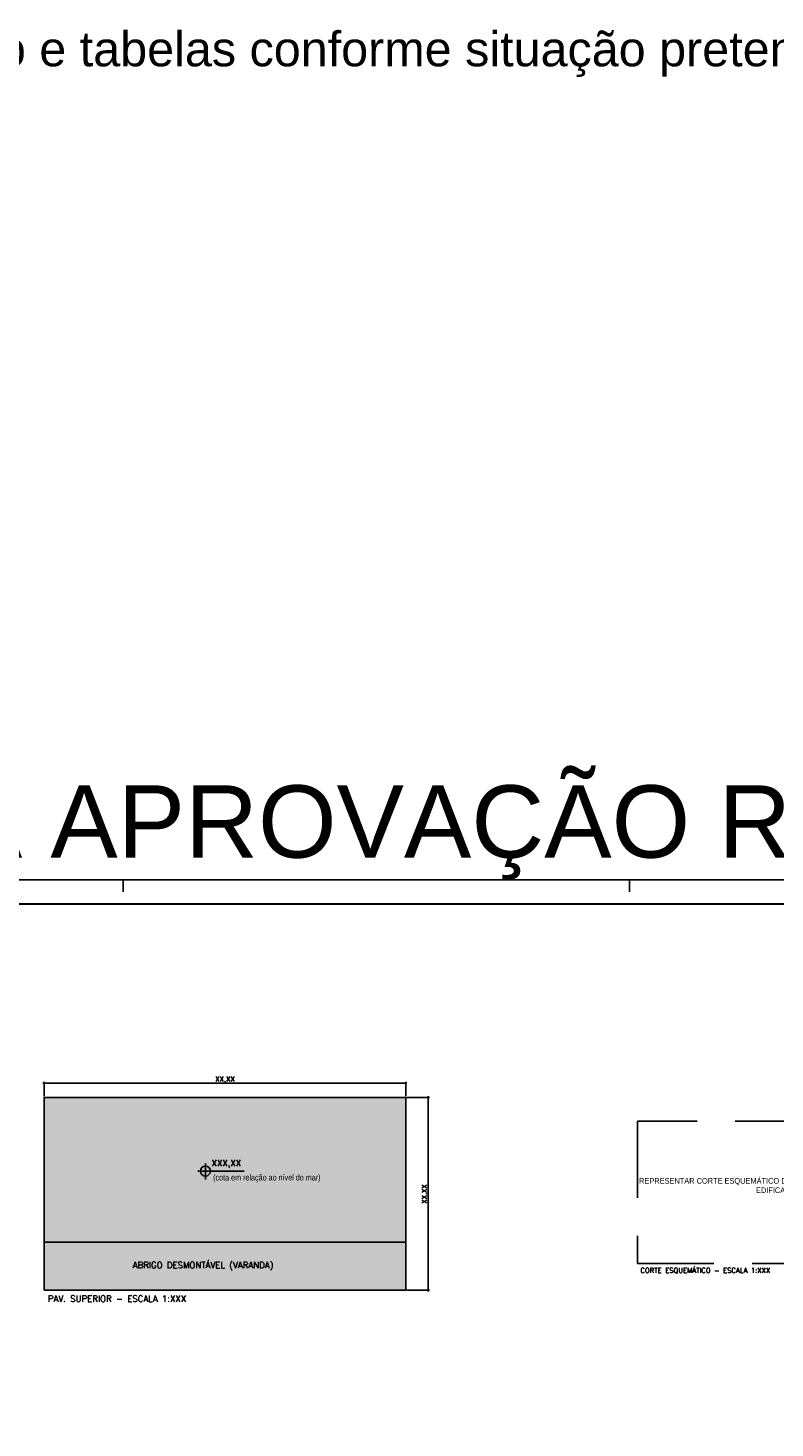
# Model space of a CAD drawing. Header units: millimetres. Extents: x -111 to 66, y -121 to 191.
# Tile 10 of 43: x -35 to -4, y -56 to 2. Entities that reach past the tile are written whole.
import ezdxf
from ezdxf.enums import TextEntityAlignment as Align

# ---------------------------------------------------------------- set-up
doc = ezdxf.new("R2010")
doc.units = ezdxf.units.MM
doc.linetypes.add('HIDDEN2', pattern=[4.7625, 3.175, -1.5875])
for name, color, linetype in [('2', 2, 'Continuous'), ('3', 3, 'Continuous'), ('AR-FLH', 2, 'Continuous'), ('HATCH', 2, 'Continuous'), ('Texto', 1, 'Continuous')]:
    doc.layers.add(name, color=color, linetype=linetype)
doc.styles.add('Arial', font='arial.ttf')
doc.styles.add('ROMANS', font='romans')
doc.styles.get("Standard").update_dxf_attribs({"font": 'txt.shx'})
doc.styles.add('Technic', font='techl___.ttf')
doc.dimstyles.new('LINHA CHAMADA', dxfattribs={"dimtxt": 0.21, "dimasz": 0.06, "dimexe": 0.05, "dimexo": 0.05, "dimgap": 0.01, "dimtad": 1, "dimzin": 1, "dimtxsty": 'Standard', "dimblk": 'OBLIQUE', "dimcen": 2.5, "dimdle": 0.05, "dimclrd": 256, "dimclre": 256, "dimclrt": 2, "dimadec": 0, "dimazin": 0, "dimtfac": 1, "dimtmove": 0, "dimatfit": 3, "dimfxl": 1, "dimarcsym": 0})

# ---------------------------------------------------------------- blocks, each defined once
blk = doc.blocks.new('_OBLIQUE')
at = {"color": 0, "linetype": 'ByBlock'}
blk.add_line((-0.5, -0.5), (0.5, 0.5), dxfattribs=at)
blk = doc.blocks.new('*D377')
at = {"layer": '3', "lineweight": -2}
for p, q in [((-19.518, -42.609), (-18.58, -42.609)), ((-18.63, -42.559), (-18.63, -50.659)), ((-19.518, -50.609), (-18.58, -50.609))]:
    blk.add_line(p, q, dxfattribs=at)
at = {"layer": 'Defpoints', "color": 0}
for p in [(-19.568, -42.609), (-19.568, -50.609), (-18.63, -50.609)]:
    blk.add_point(p, dxfattribs=at)
at = {"layer": '3', "lineweight": -2, "xscale": 0.06, "yscale": 0.06, "zscale": 0.06}
for p, rotation in [((-18.63, -42.609), 90), ((-18.63, -50.609), 270)]:
    blk.add_blockref('_OBLIQUE', p, dxfattribs=dict(at, rotation=rotation))
at = {"layer": '3', "color": 2, "insert": (-18.762, -46.609), "char_height": 0.21, "attachment_point": 5, "rotation": 90}
blk.add_mtext('XX,XX', dxfattribs=at)
blk = doc.blocks.new('*D378')
at = {"layer": '3', "lineweight": -2}
for p, q in [((-34.618, -42.013), (-19.518, -42.013)), ((-34.568, -42.559), (-34.568, -41.963)), ((-19.568, -42.559), (-19.568, -41.963))]:
    blk.add_line(p, q, dxfattribs=at)
at = {"layer": 'Defpoints', "color": 0}
for p in [(-19.568, -42.013), (-34.568, -42.609), (-19.568, -42.609)]:
    blk.add_point(p, dxfattribs=at)
at = {"layer": '3', "lineweight": -2, "xscale": 0.06, "yscale": 0.06, "zscale": 0.06, "rotation": 180}
blk.add_blockref('_OBLIQUE', (-34.568, -42.013), dxfattribs=at)
at = {"layer": '3', "lineweight": -2, "xscale": 0.06, "yscale": 0.06, "zscale": 0.06}
blk.add_blockref('_OBLIQUE', (-19.568, -42.013), dxfattribs=at)
at = {"layer": '3', "color": 2, "insert": (-27.068, -41.88), "char_height": 0.21, "attachment_point": 5}
blk.add_mtext('XX,XX', dxfattribs=at)

msp = doc.modelspace()

# ---------------------------------------------------------------- hatches: boundary and pattern name
at = {"layer": '3'}
h = msp.add_hatch(color=253, dxfattribs=at)
h.dxf.hatch_style = 1
h.paths.add_polyline_path([(-19.5682, -42.6086), (-34.5682, -42.6086), (-34.5682, -48.6086), (-19.5682, -48.6086)])
at = {"layer": 'HATCH'}
h = msp.add_hatch(color=31, dxfattribs=at)
h.dxf.hatch_style = 1
h.paths.add_polyline_path([(-19.5682, -48.6086), (-34.5682, -48.6086), (-34.5682, -50.6086), (-19.5682, -50.6086)])

# ---------------------------------------------------------------- linework, layer by layer
at = {"color": 1}
msp.add_lwpolyline([(52.7129, -117.6754), (52.7129, -33.5754), (-66.1871, -33.5754), (-66.1871, -117.6754)], close=True, dxfattribs=at)
at = {"color": 5, "linetype": 'Continuous', "const_width": 0.0833}
msp.add_lwpolyline([(-63.6871, -34.5754), (51.7129, -34.5754), (51.7129, -116.6754), (-63.6871, -116.6754)], close=True, dxfattribs=at)
at = {"layer": '2'}
for p, q in [((-31.2871, -33.5754), (-31.2871, -34.0754)), ((-10.2871, -33.5754), (-10.2871, -34.0754))]:
    msp.add_line(p, q, dxfattribs=at)
at = {"layer": '3'}
for p, q in [((-28.1945, -45.6638), (-26.2675, -45.6638)), ((-27.8782, -46.0194), (-27.8782, -45.3526)), ((-19.5682, -48.6086), (-34.5682, -48.6086))]:
    msp.add_line(p, q, dxfattribs=at)
msp.add_lwpolyline([(-34.5682, -50.6086), (-19.5682, -50.6086), (-19.5682, -42.6086), (-34.5682, -42.6086)], close=True, dxfattribs=at)
at = {"layer": '3', "linetype": 'HIDDEN2'}
msp.add_lwpolyline([(-9.954, -49.5033), (2.046, -49.5033), (2.046, -43.5951), (-9.954, -43.5951)], close=True, dxfattribs=at)
at = {"layer": '3'}
msp.add_circle((-27.8782, -45.6638), 0.2088, dxfattribs=at)
at = {"layer": 'AR-FLH'}
for p, q in [((17.9129, -33.5754), (-66.1871, -33.5754)), ((-66.1871, -33.5754), (17.9129, -33.5754)), ((-63.6871, -34.5754), (16.9129, -34.5754))]:
    msp.add_line(p, q, dxfattribs=at)

# ---------------------------------------------------------------- texts
at = {"layer": '2', "style": 'Arial'}
msp.add_text('MODELO PARA APROVAÇÃO RURAL', height=3, dxfattribs=at).set_placement((-29.3036, -31.2059), align=Align.MIDDLE)
at = {"layer": '3', "linetype": 'Continuous', "style": 'ROMANS'}
for s, height, p in [('XXX,XX ', 0.26038, (-27.6233, -45.458)), ('ABRIGO DESMONTÁVEL (VARANDA)', 0.260383, (-30.8944, -49.6966)), ('CORTE ESQUEMÁTICO - ESCALA 1:XXX', 0.208306, (-9.8286, -49.8893)), ('PAV. SUPERIOR - ESCALA 1:XXX', 0.260383, (-34.4114, -51.0912))]:
    msp.add_text(s, height=height, dxfattribs=at).set_placement(p)
at = {"layer": '3', "insert": (-27.5572, -45.8045), "char_height": 0.25, "attachment_point": 1, "style": 'Technic'}
msp.add_mtext_dynamic_manual_height_columns('(cota em relação ao nível do mar)', width=7.346894, gutter_width=12.5, heights=[0], dxfattribs=at)
at = {"layer": 'Texto', "color": 2, "attachment_point": 1}
for s, width, gutter_width, heights, insert, char_height, style in [('\\pxqj;{\\f@Arial Unicode MS|b0|i0|c0|p34;Modelo ilustrativo: adequar projeto e tabelas conforme situação pretendida }', 171.828895, 15, [5.0094], (-66.1871, 1.6193), 1.44, 'ROMANS'), ('\\pxqc;REPRESENTAR CORTE ESQUEMÁTICO DO PLATÔ ONDE ESTÃO INSERIDAS AS EDIFICAÇÕES', 11.34518, 12.5, [0], (-9.6661, -45.9523), 0.234, 'Technic')]:
    msp.add_mtext_dynamic_manual_height_columns(s, width=width, gutter_width=gutter_width, heights=heights, dxfattribs=dict(at, insert=insert, char_height=char_height, style=style))

# ---------------------------------------------------------------- dimensions: what is measured, and where the dimension line sits
at = {"layer": '3'}
dim = msp.add_linear_dim(base=(-19.5682, -42.0126), p1=(-34.5682, -42.6086), p2=(-19.5682, -42.6086), text='XX,XX', dimstyle='LINHA CHAMADA', dxfattribs=at)
dim.commit()
dim.dimension.update_dxf_attribs({"geometry": '*D378', "text_midpoint": (-27.0682, -41.8801)})
dim = msp.add_linear_dim(base=(-18.6298, -50.6086), p1=(-19.5682, -42.6086), p2=(-19.5682, -50.6086), angle=90, text='XX,XX', dimstyle='LINHA CHAMADA', dxfattribs=at)
dim.commit()
dim.dimension.update_dxf_attribs({"geometry": '*D377', "text_midpoint": (-18.7623, -46.6086)})

doc.saveas('drawing.dxf')
